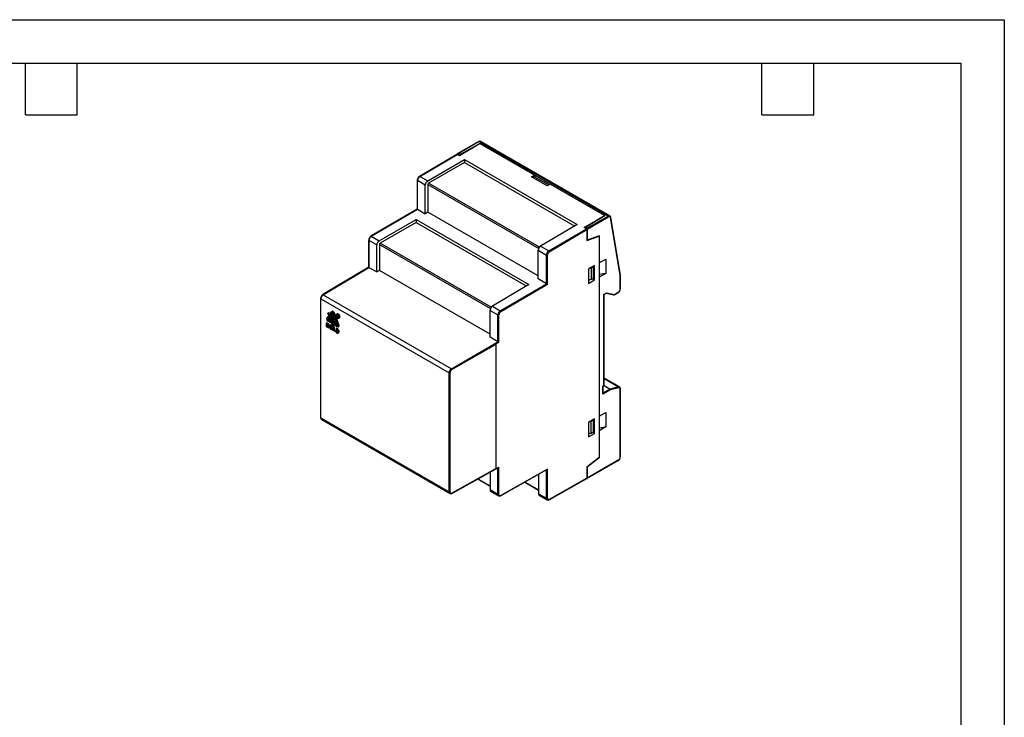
# Model space of a CAD drawing. Header units: millimetres. Extents: x 0 to 559, y 0 to 432.
# Tile 3 of 3: x 270 to 559, y 227 to 432. Entities that reach past the tile are written whole.
import ezdxf

# ---------------------------------------------------------------- set-up
doc = ezdxf.new("R2010")
doc.units = ezdxf.units.MM
doc.header["$LTSCALE"] = 2
doc.layers.add('TEXT', color=140, linetype='Continuous', lineweight=25)

msp = doc.modelspace()

# ---------------------------------------------------------------- linework, layer by layer
at = {"color": 7, "linetype": 'Continuous'}
for p, q in [((0, 431.81), (558.8, 431.81)), ((558.8, 431.81), (558.8, 0.01))]:
    msp.add_line(p, q, dxfattribs=at)
for p, q in [((404.72, 396.07), (398.4, 392.42)), ((404.82, 396.06), (398.5, 392.41)), ((399.35, 392.32), (405.07, 395.51)), ((442.65, 374.22), (404.82, 396.06)), ((405.07, 395.51), (441.7, 374.36)), ((405.07, 395.43), (405.07, 395.51)), ((405.32, 396.11), (405.3, 396.12)), ((443.15, 374.27), (405.32, 396.11)), ((405.11, 395.45), (399.1, 391.92)), ((421.05, 386.24), (405.11, 395.45)), ((398.33, 392.31), (387.33, 385.85)), ((387.43, 385.84), (398.43, 392.3)), ((389.74, 384.51), (400.58, 390.77)), ((400.58, 389.94), (390.03, 383.84)), ((398.36, 392.32), (398.36, 392.32)), ((399.1, 391.92), (398.43, 392.3)), ((398.5, 392.41), (398.64, 392.32)), ((399.35, 392.32), (398.64, 392.32)), ((398.64, 392.32), (398.64, 392.18)), ((399.35, 392.07), (399.35, 392.32)), ((400.58, 390.77), (433.61, 371.71)), ((400.58, 390.77), (400.58, 389.94)), ((400.58, 389.94), (432.89, 371.29)), ((386.67, 384.7), (386.67, 376.25)), ((389.03, 383.29), (386.72, 384.62)), ((386.72, 376.22), (386.72, 384.62)), ((387.43, 385.84), (389.74, 384.51)), ((420.16, 385.72), (421.05, 386.24)), ((421.05, 385.75), (420.16, 385.72)), ((424.76, 383.06), (420.16, 385.72)), ((421.05, 386.24), (421.05, 385.75)), ((421.05, 385.75), (425.23, 383.34)), ((389.03, 374.89), (389.03, 383.29)), ((389.81, 383.48), (389.81, 375.34)), ((389.81, 383.48), (422.29, 364.73)), ((422.51, 365.09), (390.03, 383.84)), ((425.65, 383.59), (424.76, 383.06)), ((441.6, 374.38), (425.65, 383.59)), ((386.67, 376.25), (373.11, 368.29)), ((373.21, 368.28), (386.72, 376.22)), ((386.72, 376.22), (389.03, 374.89)), ((389.81, 375.34), (389.03, 374.89)), ((422.15, 356.67), (389.81, 375.34)), ((375.52, 366.95), (386.37, 373.21)), ((386.37, 373.21), (419.39, 354.15)), ((386.37, 373.21), (386.37, 372.34)), ((435.59, 370.85), (441.6, 374.38)), ((436.18, 371.06), (441.7, 374.36)), ((436.33, 370.57), (442.65, 374.22)), ((436.47, 370.32), (442.79, 373.97)), ((441.6, 374.38), (441.6, 374.3)), ((446.19, 356.79), (443.35, 373.76)), ((446.25, 356.9), (443.41, 373.87)), ((443.41, 373.86), (443.41, 373.87)), ((386.37, 372.34), (375.81, 366.25)), ((386.37, 372.34), (418.65, 353.71)), ((433.61, 371.71), (422.85, 365.39)), ((425.26, 364), (436.26, 370.47)), ((425.4, 363.76), (436.4, 370.22)), ((436.26, 370.47), (435.59, 370.85)), ((436.18, 371.06), (436.19, 370.65)), ((436.18, 370.51), (436.18, 371.06)), ((436.19, 370.51), (436.19, 370.65)), ((436.33, 370.57), (436.19, 370.65)), ((436.4, 370.22), (436.4, 367.01)), ((436.47, 370.32), (436.47, 367.12)), ((372.45, 367.14), (372.45, 359.2)), ((374.82, 365.73), (372.51, 367.06)), ((372.51, 359.16), (372.51, 367.06)), ((373.21, 368.28), (375.52, 366.95)), ((436.4, 367.01), (440.01, 368.36)), ((436.47, 367.12), (436.4, 367.16)), ((440.01, 368.44), (436.47, 367.12)), ((439.92, 368.41), (440.01, 368.36)), ((440.01, 368.44), (440.01, 360.48)), ((440.01, 368.36), (440.01, 303.37)), ((374.82, 357.82), (374.82, 365.73)), ((375.6, 365.88), (375.6, 358.28)), ((375.6, 365.88), (408.16, 347.08)), ((408.37, 347.45), (375.81, 366.25)), ((422.15, 364.17), (424.55, 362.78)), ((422.15, 355.77), (422.15, 364.17)), ((422.85, 365.39), (425.26, 364)), ((424.55, 354.38), (424.55, 362.78)), ((424.84, 354.22), (424.84, 362.78)), ((440.01, 360.48), (441.94, 361.6)), ((441.94, 361.6), (441.94, 357.35)), ((372.45, 359.2), (359.01, 351.16)), ((359.11, 351.15), (372.51, 359.16)), ((372.51, 359.16), (374.82, 357.82)), ((375.6, 358.28), (374.82, 357.82)), ((408.04, 339.55), (375.6, 358.28)), ((438.66, 359.71), (436.89, 358.69)), ((436.89, 358.69), (436.89, 354.44)), ((437.33, 358.94), (437.64, 358.98)), ((437.64, 358.98), (438.27, 359.35)), ((437.64, 358.98), (437.64, 355.57)), ((438.27, 359.35), (438.22, 359.45)), ((438.27, 359.35), (438.27, 355.94)), ((438.66, 355.46), (438.66, 359.71)), ((424.55, 354.38), (422.15, 355.77)), ((437.64, 355.57), (436.89, 355.45)), ((436.89, 355.3), (437.27, 355.51)), ((436.89, 354.44), (438.66, 355.46)), ((438.27, 355.94), (437.64, 355.57)), ((438.05, 355.81), (438.66, 355.46)), ((441.94, 357.35), (440.01, 356.24)), ((441.94, 357.35), (440.01, 357.07)), ((440.01, 356.24), (440.01, 315.49)), ((446.19, 352.85), (446.19, 356.79)), ((446.25, 352.93), (446.25, 356.89)), ((419.39, 354.15), (408.73, 347.78)), ((411.04, 346.44), (424.55, 354.38)), ((411.19, 346.2), (424.84, 354.22)), ((358.36, 350.01), (358.36, 315.09)), ((358.42, 349.93), (396.01, 328.23)), ((358.42, 315.01), (358.42, 349.93)), ((359.11, 351.15), (396.72, 329.44)), ((441.38, 351.25), (442.23, 351.73)), ((441.38, 324.52), (441.38, 351.25)), ((441.44, 351.21), (442.15, 351.62)), ((441.44, 324.49), (441.44, 351.21)), ((442.12, 351.6), (444.33, 351.09)), ((442.23, 351.73), (444.48, 351.21)), ((444.41, 351.1), (445.59, 351.78)), ((444.48, 351.21), (445.63, 351.87)), ((408.04, 346.55), (410.34, 345.22)), ((408.04, 338.65), (408.04, 346.55)), ((408.73, 347.78), (411.04, 346.44)), ((360.15, 344.17), (360.85, 345.17)), ((360.27, 344.02), (360.97, 345.02)), ((360.45, 344.12), (360.27, 344.02)), ((360.45, 344.12), (361.03, 344.95)), ((360.64, 343.64), (360.46, 343.53)), ((361.79, 342.77), (360.46, 343.53)), ((360.68, 345.82), (360.51, 345.72)), ((360.85, 345.17), (360.52, 345.58)), ((360.59, 345.68), (360.77, 345.79)), ((360.59, 345.68), (360.92, 345.27)), ((361.79, 342.97), (360.64, 343.64)), ((361.04, 345.44), (360.77, 345.79)), ((360.92, 345.27), (361.51, 346.1)), ((360.94, 344.31), (361.12, 344.41)), ((360.94, 343.54), (360.94, 344.31)), ((360.94, 344.31), (361.19, 344.17)), ((360.94, 343.54), (361.19, 343.39)), ((360.97, 345.02), (361.79, 344.01)), ((360.98, 344.25), (361.19, 344.13)), ((360.98, 343.56), (360.98, 344.25)), ((361.16, 343.66), (360.98, 343.56)), ((361.19, 343.44), (360.98, 343.56)), ((361.04, 345.12), (361.63, 345.95)), ((361.22, 345.22), (361.04, 345.12)), ((361.86, 344.11), (361.04, 345.12)), ((361.37, 344.27), (361.12, 344.41)), ((361.16, 343.66), (361.16, 344.15)), ((361.29, 343.58), (361.16, 343.66)), ((361.19, 344.17), (361.37, 344.27)), ((361.22, 345.22), (361.77, 346)), ((361.65, 344.69), (361.22, 345.22)), ((361.29, 343.96), (361.29, 343.45)), ((361.32, 343.94), (361.5, 344.04)), ((361.32, 343.42), (361.32, 343.94)), ((361.5, 343.52), (361.5, 344.04)), ((361.75, 346.26), (361.57, 346.16)), ((361.73, 346.01), (361.63, 345.95)), ((361.65, 345.41), (361.82, 345.52)), ((361.65, 345.41), (362.07, 345.17)), ((361.65, 344.64), (361.65, 345.41)), ((361.65, 344.64), (362.07, 344.39)), ((361.68, 345.35), (362.07, 345.13)), ((361.68, 345.02), (361.68, 345.35)), ((361.68, 345.02), (361.86, 345.12)), ((362.07, 344.79), (361.68, 345.02)), ((361.68, 344.98), (362.07, 344.75)), ((361.68, 344.66), (361.68, 344.98)), ((361.68, 344.66), (361.86, 344.76)), ((362.07, 344.43), (361.68, 344.66)), ((362.04, 344.21), (361.73, 344.59)), ((361.79, 344.01), (361.79, 342.77)), ((362.25, 345.27), (361.82, 345.52)), ((361.86, 345.12), (361.86, 345.25)), ((362.25, 344.89), (361.86, 345.12)), ((361.86, 344.76), (361.86, 344.87)), ((362.25, 344.54), (361.86, 344.76)), ((362.04, 344.21), (361.86, 344.11)), ((362.67, 344.18), (361.86, 344.11)), ((361.93, 343.93), (362.74, 344)), ((361.93, 342.69), (361.93, 343.93)), ((362.64, 344.26), (362.04, 344.21)), ((362.07, 345.17), (362.25, 345.27)), ((362.07, 345.13), (362.25, 345.23)), ((362.07, 345.13), (362.07, 345.17)), ((362.07, 344.79), (362.25, 344.89)), ((362.07, 344.75), (362.25, 344.85)), ((362.07, 344.75), (362.07, 344.79)), ((362.07, 344.43), (362.25, 344.54)), ((362.25, 344.5), (362.07, 344.39)), ((362.07, 344.39), (362.07, 344.43)), ((362.09, 345.69), (362.67, 344.18)), ((362.11, 342.79), (362.11, 343.94)), ((362.21, 345.7), (362.39, 345.8)), ((362.21, 345.7), (362.79, 344.19)), ((362.25, 345.23), (362.25, 345.27)), ((362.25, 344.85), (362.25, 344.89)), ((362.25, 344.5), (362.25, 344.54)), ((362.97, 344.29), (362.39, 345.8)), ((362.68, 343.57), (362.5, 343.47)), ((362.56, 343.46), (362.74, 343.56)), ((362.74, 344), (363.44, 342.19)), ((362.87, 343.49), (362.74, 343.56)), ((362.79, 344.19), (362.97, 344.29)), ((362.79, 344.19), (363.13, 344.22)), ((363.2, 344.04), (362.87, 344.01)), ((362.87, 344.01), (363.57, 342.2)), ((363.3, 344.32), (362.97, 344.29)), ((363.2, 345.53), (363.03, 345.42)), ((363.74, 342.3), (363.07, 344.03)), ((363.13, 344.22), (363.3, 344.32)), ((363.21, 344.04), (363.39, 344.14)), ((363.24, 345.16), (363.41, 345.26)), ((363.24, 344.67), (363.24, 345.16)), ((363.24, 345.16), (363.43, 345.05)), ((363.24, 344.67), (363.27, 344.65)), ((363.27, 344.93), (363.27, 345.1)), ((363.27, 345.1), (363.43, 345.01)), ((363.41, 345.02), (363.27, 344.93)), ((363.43, 344.84), (363.27, 344.93)), ((363.27, 344.89), (363.41, 344.81)), ((363.27, 344.65), (363.27, 344.89)), ((363.44, 344.74), (363.27, 344.65)), ((363.32, 344.32), (363.3, 344.32)), ((363.56, 345.18), (363.41, 345.26)), ((363.41, 344.81), (363.51, 344.51)), ((363.43, 345.05), (363.59, 345.14)), ((363.43, 344.84), (363.5, 344.88)), ((363.55, 344.49), (363.45, 344.79)), ((363.51, 344.79), (363.68, 344.9)), ((363.51, 344.51), (363.55, 344.49)), ((363.55, 344.49), (363.73, 344.59)), ((363.73, 344.59), (363.64, 344.87)), ((363.7, 344.26), (363.87, 344.37)), ((410.34, 337.32), (410.34, 345.22)), ((410.62, 337.21), (410.62, 345.22)), ((360.1, 342.86), (360.22, 342.93)), ((360.1, 341.71), (360.1, 342.86)), ((360.1, 342.86), (360.43, 342.67)), ((360.45, 341.51), (360.1, 341.71)), ((360.55, 342.74), (360.22, 342.93)), ((360.34, 342.46), (360.56, 342.33)), ((360.34, 341.82), (360.34, 342.46)), ((360.45, 341.89), (360.34, 341.82)), ((360.56, 341.69), (360.34, 341.82)), ((360.43, 342.67), (360.55, 342.74)), ((360.45, 341.89), (360.45, 342.4)), ((360.6, 341.8), (360.45, 341.89)), ((361.79, 342.6), (360.46, 343.37)), ((360.6, 341.71), (360.56, 341.69)), ((360.6, 342.27), (360.6, 341.71)), ((360.72, 341.48), (360.84, 341.55)), ((360.83, 341.98), (360.95, 342.05)), ((360.83, 341.98), (360.83, 341.73)), ((360.83, 341.73), (360.95, 341.8)), ((360.95, 341.8), (360.95, 342.05)), ((361.05, 341.54), (361.05, 341.93)), ((361.28, 342.25), (361.16, 342.18)), ((361.19, 343.44), (361.29, 343.49)), ((361.29, 343.38), (361.47, 343.49)), ((361.29, 341.83), (361.36, 341.88)), ((361.29, 341.37), (361.29, 341.83)), ((361.4, 341.44), (361.29, 341.37)), ((361.32, 343.42), (361.5, 343.52)), ((361.36, 341.88), (361.5, 341.8)), ((361.48, 341.3), (361.36, 341.24)), ((361.5, 341.16), (361.36, 341.24)), ((361.4, 341.44), (361.4, 341.86)), ((361.58, 341.25), (361.48, 341.3)), ((361.58, 341.2), (361.5, 341.16)), ((361.58, 341.67), (361.58, 341.2)), ((361.7, 340.86), (361.82, 340.93)), ((361.79, 342.16), (361.79, 342.6)), ((361.81, 341.49), (361.93, 341.56)), ((361.81, 341.49), (361.81, 341.11)), ((361.81, 341.11), (361.93, 341.17)), ((361.91, 342.04), (362.09, 342.14)), ((362.11, 342.79), (361.93, 342.69)), ((363.25, 341.92), (361.93, 342.69)), ((363.25, 341.76), (361.93, 342.52)), ((361.93, 342.52), (361.93, 342.08)), ((361.93, 342.08), (362.11, 342.18)), ((361.93, 341.17), (361.93, 341.56)), ((362.03, 341.75), (362.15, 341.82)), ((362.03, 340.6), (362.03, 341.75)), ((362.03, 341.75), (362.31, 341.59)), ((363.43, 342.02), (362.11, 342.79)), ((362.11, 342.18), (362.11, 342.42)), ((362.42, 341.66), (362.15, 341.82)), ((362.31, 341.59), (362.42, 341.66)), ((362.31, 341.59), (362.31, 340.72)), ((362.31, 340.72), (362.42, 340.78)), ((362.31, 340.72), (362.69, 340.5)), ((362.42, 342.82), (362.6, 342.93)), ((362.45, 342.84), (362.42, 342.82)), ((362.42, 342.82), (362.5, 342.68)), ((362.42, 340.78), (362.42, 341.66)), ((362.8, 340.56), (362.42, 340.78)), ((362.45, 342.84), (362.63, 342.94)), ((362.52, 342.7), (362.45, 342.84)), ((362.5, 343.47), (362.47, 343.45)), ((362.8, 342.71), (362.47, 343.32)), ((362.51, 343.42), (362.52, 343.42)), ((362.51, 343.42), (362.52, 343.42)), ((362.64, 343.38), (362.51, 343.31)), ((362.83, 342.71), (362.51, 343.31)), ((362.52, 343.42), (362.52, 343.42)), ((362.52, 342.7), (362.7, 342.8)), ((362.7, 343.38), (362.56, 343.46)), ((362.57, 343.42), (362.69, 343.35)), ((362.57, 342.61), (362.73, 342.51)), ((362.75, 342.74), (362.58, 342.64)), ((362.72, 342.56), (362.58, 342.64)), ((362.63, 342.94), (362.6, 342.93)), ((362.7, 342.8), (362.63, 342.94)), ((362.7, 343.38), (362.87, 343.49)), ((362.72, 342.56), (362.81, 342.62)), ((362.74, 343.29), (362.8, 343.17)), ((362.79, 342.72), (362.75, 342.74)), ((362.94, 343.42), (362.76, 343.31)), ((362.83, 343.19), (362.76, 343.31)), ((362.81, 342.61), (362.78, 342.57)), ((362.79, 342.51), (362.97, 342.61)), ((362.8, 343.17), (362.83, 343.19)), ((362.8, 342.52), (362.98, 342.62)), ((362.8, 342.52), (362.84, 342.58)), ((363.01, 342.81), (362.81, 343.18)), ((362.83, 343.19), (363.01, 343.29)), ((362.83, 342.71), (363.01, 342.81)), ((362.84, 342.58), (363.02, 342.68)), ((363.02, 341.31), (362.91, 341.24)), ((362.91, 341.24), (362.91, 340.09)), ((363.24, 341.05), (362.91, 341.24)), ((363.01, 343.29), (362.94, 343.42)), ((362.98, 342.62), (363.02, 342.68)), ((363.36, 341.12), (363.02, 341.31)), ((363.14, 340.84), (363.37, 340.71)), ((363.14, 340.2), (363.14, 340.84)), ((363.24, 341.05), (363.36, 341.12)), ((363.43, 342.02), (363.25, 341.92)), ((363.26, 340.78), (363.26, 340.27)), ((363.4, 340.65), (363.4, 340.09)), ((363.47, 342.01), (363.43, 342.02)), ((363.51, 341.73), (363.69, 341.83)), ((363.57, 342.2), (363.74, 342.3)), ((362.69, 340.22), (362.03, 340.6)), ((362.69, 340.5), (362.8, 340.56)), ((362.69, 340.5), (362.69, 340.22)), ((362.8, 340.29), (362.69, 340.22)), ((362.8, 340.29), (362.8, 340.56)), ((362.91, 340.09), (363.24, 339.9)), ((363.26, 340.27), (363.14, 340.2)), ((363.37, 340.07), (363.14, 340.2)), ((363.26, 340.27), (363.4, 340.18)), ((363.4, 340.09), (363.37, 340.07)), ((363.52, 339.87), (363.64, 339.94)), ((363.64, 340.36), (363.75, 340.43)), ((363.64, 340.13), (363.64, 340.36)), ((363.64, 340.13), (363.75, 340.2)), ((363.75, 340.2), (363.75, 340.43)), ((410.34, 337.32), (408.04, 338.65)), ((396.72, 329.44), (410.35, 337.31)), ((396.86, 329.2), (409.78, 336.66)), ((409.78, 300.17), (409.78, 336.66)), ((396.01, 293.31), (396.01, 328.23)), ((396.29, 293.3), (396.29, 328.23)), ((445.99, 324.08), (441.44, 326.71)), ((441.44, 326.55), (445.67, 324.11)), ((441.1, 324.35), (441.38, 324.52)), ((441.1, 321.99), (441.1, 324.35)), ((441.16, 324.32), (441.44, 324.49)), ((441.16, 322.18), (441.16, 324.32)), ((443.26, 323.47), (441.16, 322.34)), ((441.44, 324.51), (443.26, 323.47)), ((445.67, 324.11), (443.26, 323.47)), ((445.77, 323.85), (443.38, 323.21)), ((446.19, 303.59), (446.19, 323.46)), ((446.25, 303.67), (446.25, 323.54)), ((443.38, 323.21), (441.1, 321.99)), ((358.42, 315.01), (396.01, 293.31)), ((438.66, 314.72), (436.89, 313.7)), ((438.66, 310.47), (438.66, 314.72)), ((440.01, 315.49), (441.94, 316.61)), ((441.94, 316.61), (441.94, 312.36)), ((358.61, 314.56), (396.23, 292.84)), ((436.89, 313.7), (436.89, 309.45)), ((437.64, 313.99), (437.33, 313.95)), ((438.27, 314.36), (437.64, 313.99)), ((437.64, 310.58), (437.64, 313.99)), ((438.22, 314.46), (438.27, 314.36)), ((438.27, 314.36), (438.27, 310.95)), ((441.94, 312.36), (440.01, 311.25)), ((440.01, 312.08), (441.94, 312.36)), ((436.89, 310.46), (437.64, 310.58)), ((436.89, 310.31), (437.27, 310.52)), ((436.89, 309.45), (438.66, 310.47)), ((437.64, 310.58), (438.27, 310.95)), ((438.66, 310.47), (438.05, 310.82)), ((440.01, 311.25), (440.01, 303.28)), ((440.01, 303.37), (436.4, 300.55)), ((440.01, 303.28), (436.47, 300.52)), ((439.95, 303.32), (440.01, 303.28)), ((396.82, 292.88), (410.5, 300.5)), ((410.34, 292.58), (410.34, 300.42)), ((410.62, 292.58), (410.62, 300.6)), ((436.4, 300.55), (436.4, 297.34)), ((436.41, 300.56), (436.47, 300.52)), ((436.43, 297.23), (445.59, 302.52)), ((445.63, 302.61), (436.47, 297.32)), ((436.47, 300.52), (436.47, 297.32)), ((409.78, 300.17), (396.86, 292.97)), ((408.04, 299.13), (408.04, 293.91)), ((411.14, 292.16), (424.7, 299.85)), ((424.84, 300), (411.19, 292.25)), ((422.25, 298.46), (422.25, 292.76)), ((424.55, 291.43), (424.55, 299.77)), ((424.84, 291.43), (424.84, 300)), ((404.4, 297.11), (408.04, 295.01)), ((404.49, 297.16), (408.04, 295.11)), ((418.2, 296.16), (422.25, 293.82)), ((418.28, 296.21), (422.25, 293.92)), ((425.36, 291.01), (436.36, 297.25)), ((436.4, 297.34), (425.4, 291.1)), ((410.34, 292.58), (408.04, 293.91)), ((408.24, 293.46), (410.55, 292.13)), ((422.25, 292.76), (424.55, 291.43)), ((422.46, 292.31), (424.76, 290.98))]:
    msp.add_line(p, q)
at = {"flags": 128}
for points in [[(358.42, 349.93), (358.37, 349.97), (358.36, 350.01), (358.36, 350.01)], [(359.01, 351.16), (359.01, 351.16), (359.06, 351.17), (359.11, 351.15)], [(360.52, 345.58), (360.5, 345.62), (360.49, 345.65), (360.49, 345.68), (360.49, 345.71), (360.51, 345.72), (360.54, 345.72), (360.57, 345.71), (360.59, 345.68)], [(360.77, 345.79), (360.74, 345.81), (360.71, 345.82), (360.69, 345.82), (360.68, 345.82)], [(361.51, 346.1), (361.57, 346.16), (361.66, 346.19), (361.75, 346.18), (361.86, 346.13), (361.96, 346.06), (362.06, 345.95), (362.15, 345.83), (362.21, 345.7)], [(361.63, 345.95), (361.67, 345.99), (361.73, 346.01), (361.79, 346), (361.86, 345.97), (361.93, 345.92), (361.99, 345.85), (362.05, 345.77), (362.09, 345.69)], [(362.39, 345.8), (362.32, 345.93), (362.24, 346.06), (362.14, 346.16), (362.04, 346.24), (361.93, 346.28), (361.83, 346.29), (361.75, 346.26)], [(363.83, 344.57), (363.8, 344.39), (363.71, 344.27), (363.57, 344.23), (363.4, 344.27), (363.23, 344.39), (363.08, 344.57), (362.96, 344.79), (362.9, 345.01), (362.9, 345.21), (362.96, 345.36), (363.08, 345.45), (363.23, 345.44), (363.4, 345.36), (363.57, 345.21), (363.71, 345.01), (363.8, 344.79), (363.83, 344.57)], [(363.8, 344.59), (363.77, 344.8), (363.67, 345.02), (363.53, 345.21), (363.36, 345.35), (363.19, 345.41), (363.05, 345.38), (362.96, 345.27), (362.92, 345.1), (362.96, 344.88), (363.05, 344.66), (363.19, 344.47), (363.36, 344.34), (363.53, 344.28), (363.67, 344.31), (363.77, 344.42), (363.8, 344.59)], [(363.13, 344.22), (363.15, 344.22), (363.18, 344.2), (363.2, 344.17), (363.22, 344.13), (363.23, 344.1), (363.23, 344.07), (363.22, 344.05), (363.2, 344.04)], [(364.01, 344.67), (363.98, 344.89), (363.89, 345.11), (363.75, 345.31), (363.58, 345.47), (363.41, 345.55), (363.25, 345.55), (363.2, 345.53)], [(363.39, 344.14), (363.39, 344.15), (363.41, 344.17), (363.41, 344.2), (363.4, 344.24), (363.38, 344.27), (363.36, 344.3)], [(363.45, 344.79), (363.49, 344.79), (363.52, 344.8), (363.53, 344.83), (363.54, 344.88), (363.53, 344.92), (363.5, 344.97), (363.47, 345.02), (363.43, 345.05)], [(363.43, 345.01), (363.46, 344.98), (363.48, 344.95), (363.5, 344.92), (363.5, 344.88), (363.5, 344.86), (363.48, 344.84), (363.46, 344.83), (363.43, 344.84)], [(361.05, 341.93), (361.08, 342.08), (361.16, 342.18), (361.29, 342.2), (361.43, 342.15), (361.58, 342.03), (361.7, 341.87), (361.78, 341.68), (361.81, 341.49)], [(361.81, 341.11), (361.78, 340.95), (361.7, 340.86), (361.58, 340.84), (361.43, 340.89), (361.29, 341), (361.16, 341.17), (361.08, 341.36), (361.05, 341.54)], [(361.19, 343.39), (361.21, 343.38), (361.23, 343.38), (361.25, 343.37), (361.27, 343.38), (361.29, 343.38), (361.3, 343.39), (361.31, 343.4), (361.32, 343.42)], [(361.93, 341.56), (361.9, 341.75), (361.82, 341.94), (361.69, 342.1), (361.55, 342.22), (361.4, 342.27), (361.28, 342.25)], [(361.93, 342.08), (361.92, 342.05), (361.91, 342.04), (361.89, 342.03), (361.86, 342.04), (361.83, 342.06), (361.81, 342.09), (361.79, 342.13), (361.79, 342.16)], [(361.82, 340.93), (361.82, 340.93), (361.9, 341.02), (361.93, 341.17)], [(362.09, 342.14), (362.1, 342.16), (362.11, 342.18)], [(362.47, 343.45), (362.46, 343.44), (362.46, 343.43), (362.45, 343.42), (362.45, 343.4), (362.45, 343.38), (362.46, 343.36), (362.46, 343.34), (362.47, 343.32)], [(362.51, 343.31), (362.5, 343.32), (362.5, 343.34), (362.49, 343.36), (362.49, 343.37), (362.49, 343.39), (362.5, 343.4), (362.5, 343.41), (362.51, 343.42)], [(362.97, 342.61), (362.97, 342.62), (362.98, 342.62)], [(363.57, 342.2), (363.6, 342.08), (363.61, 341.97), (363.6, 341.87), (363.57, 341.79), (363.51, 341.73), (363.43, 341.71), (363.35, 341.72), (363.25, 341.76)], [(363.44, 342.19), (363.47, 342.12), (363.47, 342.05), (363.47, 341.99), (363.44, 341.94), (363.41, 341.91), (363.36, 341.89), (363.31, 341.9), (363.25, 341.92)], [(363.69, 341.83), (363.69, 341.83), (363.74, 341.89), (363.78, 341.97), (363.79, 342.07), (363.78, 342.18), (363.74, 342.3)], [(358.36, 315.09), (358.36, 315.09), (358.37, 315.05), (358.42, 315.01)], [(410.62, 300.6), (410.6, 300.59), (410.57, 300.56), (410.5, 300.5)], [(396.29, 293.3), (396.33, 293.09), (396.39, 293), (396.46, 292.94), (396.55, 292.9), (396.65, 292.9), (396.86, 292.97)], [(396.86, 292.97), (396.85, 292.92), (396.82, 292.88), (396.82, 292.88)], [(410.55, 292.13), (410.55, 292.13), (410.54, 292.13)], [(411.19, 292.25), (410.98, 292.18), (410.88, 292.19), (410.79, 292.22), (410.72, 292.28), (410.66, 292.37), (410.62, 292.58)], [(424.76, 290.98), (424.76, 290.98), (424.75, 290.98)], [(425.4, 291.1), (425.19, 291.03), (425.09, 291.04), (425, 291.07), (424.93, 291.13), (424.88, 291.22), (424.84, 291.43)]]:
    msp.add_lwpolyline(points, dxfattribs=at)
for centre, radius, start, end in [((405.05, 395.58), 0.586, 66.0216, 124.352), ((404.76, 395.98), 0.101, 54.3824, 114.3071), ((405.12, 395.64), 0.513, 69.3959, 125.3294), ((398.44, 392.34), 0.0873, 50.7967, 189.214), ((388.11, 384.64), 1.45, 122.9239, 177.3764), ((386.77, 384.71), 0.101, 185.706, 245.6244), ((388.26, 384.55), 1.54, 122.9181, 177.3706), ((387.37, 385.76), 0.0982, 53.5689, 115.0156), ((442.94, 373.83), 0.488, 64.2249, 126.5821), ((442.49, 373.96), 0.307, 2.6055, 57.3945), ((443.02, 373.72), 0.338, 6.508, 130.7141), ((442.86, 373.8), 0.55, 6.5007, 58.0207), ((443.29, 373.86), 0.124, 302.7494, 2.1048), ((436.16, 370.31), 0.307, 2.6055, 57.3945), ((373.9, 367.08), 1.45, 122.9239, 177.3764), ((372.55, 367.15), 0.101, 185.706, 245.6244), ((374.05, 366.99), 1.54, 122.9181, 177.3706), ((373.15, 368.2), 0.0982, 53.5689, 115.0156), ((423.69, 364.1), 1.54, 122.9181, 177.3706), ((426.09, 362.71), 1.54, 122.9181, 177.3706), ((426.07, 362.73), 1.23, 122.8787, 177.41), ((425.09, 363.74), 0.31, 3.1207, 57.4579), ((424.7, 363.06), 0.307, 242.6097, 297.3903), ((372.56, 359.29), 0.138, 220.9052, 246.7628), ((444.81, 353), 1.45, 302.6054, 357.3944), ((444.97, 352.9), 1.23, 302.5649, 357.4351), ((446.15, 352.94), 0.101, 294.3747, 354.3052), ((359.82, 349.94), 1.46, 123.5339, 177.3296), ((359.94, 349.87), 1.53, 122.9643, 177.7843), ((445.53, 351.86), 0.0959, 304.0564, 7.2558), ((411.88, 345.15), 1.54, 122.9181, 177.3706), ((410.88, 346.18), 0.31, 3.1207, 57.4579), ((360.78, 343.96), 0.67, 161.2216, 241.1898), ((360.66, 343.89), 0.407, 161.2216, 241.1898), ((360.83, 343.99), 0.407, 161.2216, 241.1898), ((361.03, 343.93), 0.29, 2.6055, 57.3945), ((361.08, 343.95), 0.213, 2.6055, 57.3945), ((361.21, 344.03), 0.29, 2.6055, 57.3945), ((362.7, 343.51), 0.0624, 54.1383, 114.5513), ((363.8, 345.16), 0.698, 158.9402, 215.7636), ((363.8, 344.97), 0.588, 210.963, 264.7549), ((363.65, 344.95), 0.0669, 303.5048, 351.806), ((363.7, 344.63), 0.315, 303.3891, 7.9231), ((410.48, 345.5), 0.307, 242.6097, 297.3903), ((411.85, 345.17), 1.23, 122.8787, 177.41), ((359.97, 341.94), 0.866, 2.6055, 57.3945), ((360.6, 341.69), 0.235, 230.7967, 9.214), ((360.08, 342.01), 0.866, 2.6055, 57.3945), ((360.52, 342.26), 0.0826, 2.6055, 57.3945), ((360.58, 341.71), 0.0235, 230.7967, 9.214), ((360.69, 341.77), 0.265, 305.0133, 6.2988), ((361.23, 343.49), 0.0668, 230.068, 325.763), ((361.33, 341.84), 0.0487, 50.7967, 189.214), ((361.46, 341.38), 0.171, 182.6055, 237.3945), ((361.57, 341.45), 0.171, 182.6055, 237.3945), ((361.43, 343.55), 0.0765, 300.8105, 336.5957), ((361.41, 341.66), 0.171, 2.6055, 57.3945), ((361.53, 341.2), 0.0487, 230.7967, 9.214), ((362.53, 343.41), 0.0615, 53.8772, 117.5237), ((362.67, 342.76), 0.183, 207.1059, 237.8882), ((362.54, 343.38), 0.0492, 53.8772, 117.5237), ((362.65, 342.77), 0.147, 207.1059, 237.8882), ((362.61, 343.22), 0.146, 27.3724, 57.9117), ((362.6, 343.23), 0.183, 27.3724, 57.9117), ((362.83, 342.87), 0.147, 207.1059, 237.8882), ((362.74, 342.6), 0.044, 230.7518, 319.4672), ((362.76, 342.56), 0.055, 230.7518, 319.4672), ((362.71, 342.65), 0.103, 335.7104, 34.1742), ((362.73, 342.63), 0.129, 335.7104, 34.1742), ((362.78, 343.33), 0.183, 27.3724, 57.9117), ((362.9, 342.74), 0.129, 335.7104, 34.1742), ((362.77, 340.32), 0.866, 2.6055, 57.3945), ((362.89, 340.39), 0.866, 2.6055, 57.3945), ((363.32, 340.65), 0.0826, 2.6055, 57.3945), ((363.39, 340.09), 0.246, 230.7967, 9.214), ((363.38, 340.09), 0.0235, 230.7967, 9.214), ((363.48, 340.17), 0.278, 305.0133, 6.2988), ((410.7, 337.82), 0.618, 235.1135, 262.8547), ((397.52, 328.16), 1.51, 122.1895, 177.6393), ((397.51, 328.17), 1.22, 122.3675, 177.3464), ((396.55, 329.18), 0.312, 3.0599, 56.9401), ((396.15, 328.5), 0.308, 242.6336, 297.0778), ((445.79, 323.73), 0.405, 63.095, 108.0762), ((445.52, 323.9), 0.254, 348.3693, 55.4658), ((445.86, 323.53), 0.337, 349.0748, 105.2254), ((445.65, 323.58), 0.6, 356.1604, 56.2978), ((446.16, 323.55), 0.0959, 292.7374, 355.9601), ((358.96, 315.05), 0.606, 176.5391, 236.2385), ((358.86, 314.94), 0.447, 170.834, 238.5538), ((444.81, 303.74), 1.45, 302.6054, 357.3944), ((444.97, 303.64), 1.23, 302.5649, 357.4351), ((446.15, 303.68), 0.101, 294.3747, 354.3052), ((445.53, 302.6), 0.0959, 304.0564, 7.2558), ((436.38, 297.31), 0.0865, 234.573, 9.6744), ((396.15, 293.58), 0.308, 242.6336, 297.0778), ((396.46, 293.24), 0.452, 171.3002, 239.7529), ((396.49, 293.39), 0.605, 243.9457, 302.7131), ((410.48, 292.86), 0.307, 242.6097, 297.3903), ((410.85, 292.54), 0.509, 174.5917, 232.2095), ((410.81, 292.66), 0.598, 243.6228, 303.344), ((411.09, 292.24), 0.0973, 303.7501, 6.6969), ((424.7, 291.71), 0.307, 242.6097, 297.3903), ((425.06, 291.39), 0.509, 174.5917, 232.2095), ((425.03, 291.51), 0.598, 243.6228, 303.344), ((425.3, 291.09), 0.0973, 303.7501, 6.6969)]:
    msp.add_arc(centre, radius, start, end)
for centre, major_axis, ratio, start_param, end_param in [((398.43, 392.14), (-0.1, 0.173), 0.577382, 5.497906, 6.28755), ((389.74, 383.7), (0.507, 0.862), 0.582398, 0.798484, 2.360553), ((390.03, 383.6), (0.152, 0.259), 0.582398, 0.798484, 2.360553), ((386.87, 376.14), (0.2, -0.114), 0.003708, 3.13947, 3.929113), ((436.26, 370.3), (-0.1, 0.173), 0.577382, 3.92711, 5.497906), ((375.53, 366.14), (0.507, 0.862), 0.582398, 0.798484, 2.360553), ((375.81, 366), (0.152, 0.259), 0.582398, 0.798484, 2.360553), ((372.65, 359.24), (0.2, 0.002), 0.582304, 3.878857, 3.922551), ((446.05, 356.88), (0.2, 0.017), 0.625176, 5.445851, 6.335122), ((424.7, 354.3), (0.2, -0.114), 0.003708, 3.929113, 5.49991), ((441.24, 351.33), (0.2, -0.116), 0.000334, 0.000193, 0.785591), ((442.08, 351.81), (-0.03, 0.205), 0.708743, 3.414084, 4.199869), ((444.34, 351.29), (-0.03, 0.205), 0.708612, 2.868949, 4.199716), ((408.74, 346.96), (0.493, 0.87), 0.572321, 0.789756, 2.351825), ((425.98, 346.17), (16.21, 9.52), 0.007492, 2.81216, 3.137192), ((410.48, 337.4), (0.2, 0.002), 0.582304, 3.922551, 3.966246), ((440.96, 324.43), (0.2, -0.112), 0.01504, 5.506175, 6.274797), ((441.24, 324.6), (0.2, -0.112), 0.01504, 5.506175, 6.291573), ((443.23, 323.29), (-0.074, 0.187), 0.65561, 4.021081, 5.591877), ((440.96, 322.07), (0.143, 0.239), 0.587321, 4.721468, 5.506866), ((425.98, 309.36), (16.21, 9.19), 0.007624, 3.137268, 3.462299), ((424.7, 300.08), (0.142, 0.243), 0.579848, 3.924749, 4.714631), ((436.26, 297.43), (-0.1, 0.173), 0.577382, 3.137228, 3.92711), ((408.74, 294.33), (0.493, 0.87), 0.572321, 2.351825, 3.137305), ((422.95, 293.18), (0.493, 0.87), 0.572321, 2.351825, 3.137305)]:
    msp.add_ellipse(centre, major_axis=major_axis, ratio=ratio, start_param=start_param, end_param=end_param)
at = {"layer": 'TEXT'}
for p, q in [((12.7, 419.1), (546.1, 419.1)), ((271.78, 403.86), (271.78, 419.1)), ((287.02, 403.86), (287.02, 419.1)), ((487.68, 403.86), (487.68, 419.1)), ((502.92, 403.86), (502.92, 419.1)), ((546.1, 419.1), (546.1, 12.7)), ((271.78, 403.86), (287.02, 403.86)), ((487.68, 403.86), (502.92, 403.86))]:
    msp.add_line(p, q, dxfattribs=at)

doc.saveas('drawing.dxf')
